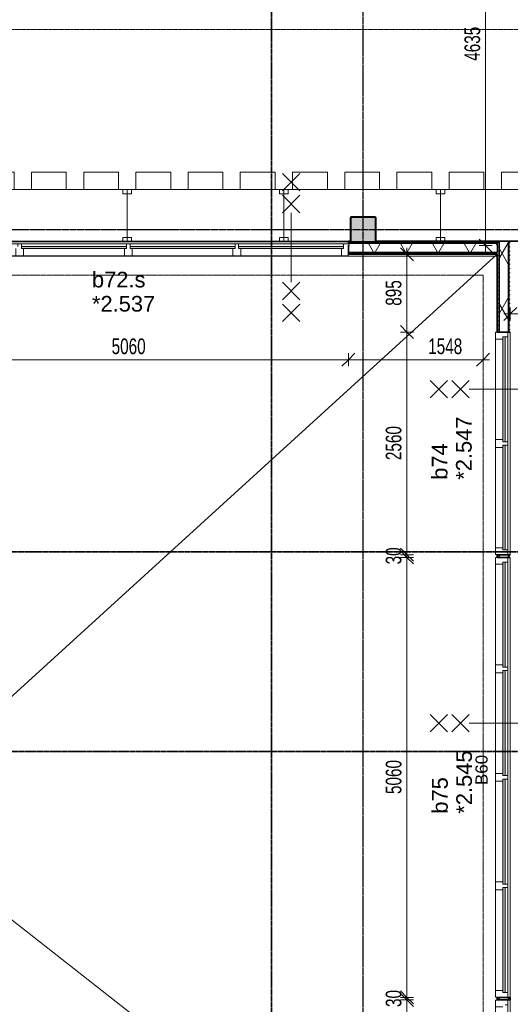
# Model space of a CAD drawing. Header units: millimetres. Extents: x -80560 to 110805, y -11020 to 52719.
# Tile 113 of 182: x 63347 to 68985, y 26290 to 37613. Entities that reach past the tile are written whole.
import ezdxf

# ---------------------------------------------------------------- set-up
doc = ezdxf.new("R2010")
doc.units = ezdxf.units.MM
for name, pattern in [('CENTER2', [20, 8, -4, 4, -4]), ('DASHDOT2', [8, 4, -2, 0, -2]), ('DASHED2', [6, 4, -2]), ('DASHED2-1', [3, 2, -1])]:
    doc.linetypes.add(name, pattern=pattern)
for name, color, linetype, lineweight in [('A-ANNO-DIMS', 211, 'Continuous', 9), ('A-ANNO-DIMS-100', 211, 'Continuous', 9), ('A-ANNO-NOTE', 131, 'Continuous', 18), ('A-AREA', 32, 'DASHED2', 18), ('A-DETL', 90, 'Continuous', 18), ('A-DETL-GENF', 92, 'Continuous', 18), ('A-DETL-MBND', 5, 'Continuous', 18), ('A-DOOR', 31, 'Continuous', 18), ('A-FLOR', 192, 'Continuous', 18), ('A-FLOR-HRAL', 11, 'Continuous', 18), ('A-GLAZ', 151, 'Continuous', 18), ('A-GLAZ-IDEN', 152, 'Continuous', 18), ('A-WALL', 113, 'Continuous', 35), ('A-WALL-PATT', 111, 'Continuous', 35), ('G-ANNO-SYMB', 111, 'Continuous', 9), ('I-FURN', 30, 'Continuous', 18), ('I-WALL', 2, 'Continuous', 18), ('S-COLS', 52, 'Continuous', 18), ('S-GRID', 1, 'Continuous', 9)]:
    doc.layers.add(name, color=color, linetype=linetype, lineweight=lineweight)
doc.styles.add('Arial', font='arial.ttf', dxfattribs={"height": 180})
doc.styles.add('Arial_1', font='arial.ttf', dxfattribs={"height": 140})
doc.styles.add('Arial_6', font='arial.ttf', dxfattribs={"width": 0.7, "height": 180})
doc.dimstyles.new('n3o_1_8', dxfattribs={"dimscale": 304.8, "dimtxt": 183.646692, "dimasz": 0.492126, "dimexe": 0.246063, "dimexo": 0.0625, "dimgap": 0.032808, "dimtad": 1, "dimdec": 0, "dimdsep": 46, "dimtxsty": 'Arial_6', "dimblk1": 'OBLIQUE', "dimblk2": 'OBLIQUE', "dimsah": 1, "dimcen": 0.09, "dimdle": 0.246063, "dimazin": 0, "dimtfac": 1, "dimtdec": 4, "dimtix": 1, "dimtmove": 0, "dimatfit": 3, "dimfxl": 0.246063, "dimfxlon": 1, "dimtvp": 1, "dimtolj": 1, "dimtzin": 0, "dimarcsym": 2})
doc.dimstyles.new('n3o_1_8_2', dxfattribs={"dimscale": 304.8, "dimtxt": 183.646692, "dimasz": 0.492126, "dimexe": 0.246063, "dimexo": 0.0625, "dimgap": 0.032808, "dimtad": 1, "dimdec": 0, "dimdsep": 46, "dimtxsty": 'Arial_6', "dimblk1": 'OBLIQUE', "dimblk2": 'OBLIQUE', "dimsah": 1, "dimcen": 0.09, "dimdle": 0.246063, "dimazin": 0, "dimtfac": 1, "dimtdec": 4, "dimtix": 1, "dimtmove": 2, "dimatfit": 3, "dimfxl": 0.246063, "dimfxlon": 1, "dimtvp": 1, "dimtolj": 1, "dimtzin": 0, "dimarcsym": 2})
doc.dimstyles.new('n3o_1_8_3', dxfattribs={"dimscale": 304.8, "dimtxt": 183.646692, "dimasz": 0.492126, "dimexe": 0.246063, "dimexo": 0.0625, "dimgap": 0.032808, "dimtad": 1, "dimdec": 0, "dimdsep": 46, "dimtxsty": 'Arial_6', "dimblk1": 'OBLIQUE', "dimblk2": 'OBLIQUE', "dimsah": 1, "dimcen": 0.09, "dimdle": 0.246063, "dimazin": 0, "dimtfac": 1, "dimtdec": 4, "dimtix": 1, "dimtmove": 0, "dimatfit": 3, "dimfxl": 0.246063, "dimfxlon": 1, "dimtvp": 1, "dimtolj": 1, "dimtzin": 0, "dimarcsym": 2})
doc.dimstyles.new('n3o_1_8_4', dxfattribs={"dimscale": 304.8, "dimtxt": 183.646692, "dimasz": 0.492126, "dimexe": 0.246063, "dimexo": 0.0625, "dimgap": 0.032808, "dimtad": 1, "dimdec": 0, "dimdsep": 46, "dimtxsty": 'Arial_6', "dimblk1": 'OBLIQUE', "dimblk2": 'OBLIQUE', "dimsah": 1, "dimcen": 0.09, "dimdle": 0.246063, "dimazin": 0, "dimtfac": 1, "dimtdec": 4, "dimtix": 1, "dimtmove": 0, "dimatfit": 3, "dimfxl": 0.246063, "dimfxlon": 1, "dimtvp": 1, "dimtolj": 1, "dimtzin": 0, "dimarcsym": 2})
pattern_1 = [(3e-13, (68834.82, 28900), (-2e-13, 50), [])]
pattern_2 = [(60, (24894.82, 0), (-274.963, 158.75), []), (120, (24894.82, 0), (-274.963, -158.75), [])]
pattern_3 = [(270, (61239.82, 35065), (50, 1e-13), [])]

# ---------------------------------------------------------------- blocks, each defined once
blk = doc.blocks.new('NLRS_28_SCO_UN_staalkolom koker betongevuld_gen_CGA - kolom A-V449-DO_02 tweede verdieping')
at = {"layer": 'S-COLS', "lineweight": 5}
h = blk.add_hatch(dxfattribs=at)
h.set_pattern_fill('FP_153', color=256, style=0, pattern_type=2)
h.set_pattern_definition([(45, (-42400, -35200), (-99.99975, 99.99975), []), (45, (-42315, -35200), (-99.99975, 99.99975), []), (45, (-42310, -35200), (-99.99975, 99.99975), []), (45, (-42305, -35200), (-99.99975, 99.99975), []), (45, (-42300, -35200), (-99.99975, 99.99975), []), (45, (-42295, -35200), (-99.99975, 99.99975), []), (45, (-42290, -35200), (-99.99975, 99.99975), []), (45, (-42285, -35200), (-99.99975, 99.99975), [])])
h.paths.add_polyline_path([(138, -150), (146, -146), (150, -138), (150, 138), (146, 146), (138, 150), (-138, 150), (-146, 146), (-150, 138), (-150, -138), (-146, -146), (-138, -150), (137, -150)], flags=0)
h.paths.add_polyline_path([(134, -142), (-134, -142), (-140, -140), (-142, -134), (-142, 134), (-140, 140), (-134, 142), (134, 142), (140, 140), (142, 134), (142, -134), (140, -140), (137, -141)], flags=0)
at = {"layer": 'S-COLS', "lineweight": 9}
blk.add_hatch(color=256, dxfattribs=at).paths.add_polyline_path([(134, -142), (140, -140), (142, -134), (142, 134), (140, 140), (134, 142), (-134, 142), (-140, 140), (-142, 134), (-142, -134), (-140, -140), (-134, -142)], flags=0)
at = {"layer": 'S-COLS'}
for p, q in [((-150, 138), (-150, -138)), ((-142, -134), (-142, 134)), ((138, 150), (-138, 150)), ((-134, 142), (134, 142)), ((142, 134), (142, -134)), ((150, -138), (150, 138)), ((-138, -150), (138, -150)), ((134, -142), (-134, -142))]:
    blk.add_line(p, q, dxfattribs=at)
at = {"layer": 'S-COLS', "lineweight": 35}
for p, q in [((-142, 134), (-142, -134)), ((134, 142), (-134, 142)), ((142, -134), (142, 134)), ((-134, -142), (134, -142))]:
    blk.add_line(p, q, dxfattribs=at)
at = {"layer": 'S-COLS'}
for centre, radius, start, end in [((-138, 138), 12, 90, 180), ((-134, 134), 8, 90, 180), ((134, 134), 8, 0, 90), ((138, 138), 12, 0, 90), ((-138, -138), 12, 180, 270), ((-134, -134), 8, 180, 270), ((134, -134), 8, 270, 0), ((138, -138), 12, 270, 360)]:
    blk.add_arc(centre, radius, start, end, dxfattribs=at)
at = {"layer": 'S-COLS', "lineweight": 35}
for centre, start, end in [((-134, 134), 90, 180), ((134, 134), 360, 90), ((-134, -134), 180, 270), ((134, -134), 270, 360)]:
    blk.add_arc(centre, 8, start, end, dxfattribs=at)
blk = doc.blocks.new('19112_SW_LeonardoCollege_R2020_rvt-1-DO_02 tweede verdieping')
at = {"color": 9, "lineweight": 9}
blk.add_blockref('NLRS_28_SCO_UN_staalkolom koker betongevuld_gen_CGA - kolom A-V449-DO_02 tweede verdieping', (42400, 35200), dxfattribs=at)
blk = doc.blocks.new('Railing - Railing-30400537-DO_02 tweede verdieping')
at = {"layer": 'A-DETL-MBND'}
for p, q in [((32935, 34896), (32935, 34300.5)), ((33105, 34300.5), (33105, 34895)), ((33105, 34895), (43940, 34895)), ((32990, 34300.5), (32935, 34300.5)), ((33105, 34300.5), (33050, 34300.5))]:
    blk.add_line(p, q, dxfattribs=at)
blk = doc.blocks.new('70_EHA_GEN_Aula tables - 70_EHA_GEN_workplaces tables-V8-DO_02 tweede verdieping')
at = {"layer": 'I-FURN'}
for p, q in [((900, 300), (-900, 300)), ((-900, 300), (-900, -300)), ((-900, 295), (-900, 250)), ((-900, 250), (-900, 295)), ((-900, -300), (-900, 295)), ((-900, 250), (-850, 250)), ((-850, 250), (-900, 250)), ((-850, 250), (-850, 295)), ((-850, 295), (-850, 250)), ((850, 295), (850, 250)), ((850, 250), (850, 295)), ((850, 250), (900, 250)), ((900, 250), (850, 250)), ((900, -300), (900, 300)), ((900, 250), (900, 295)), ((900, 295), (900, 250)), ((900, 295), (900, -300)), ((-850, -250), (-900, -250)), ((-900, -250), (-900, -300)), ((-900, -300), (-900, -250)), ((-900, -250), (-850, -250)), ((-900, -300), (-850, -300)), ((-850, -300), (-900, -300)), ((-900, -300), (900, -300)), ((900, -300), (-900, -300)), ((-850, -300), (-850, -250)), ((-850, -250), (-850, -300)), ((-800, -300), (-800, -500)), ((-400, -500), (-400, -300)), ((-200, -300), (-200, -500)), ((200, -500), (200, -300)), ((400, -500), (400, -300)), ((800, -300), (800, -500)), ((900, -250), (850, -250)), ((850, -250), (850, -300)), ((850, -300), (850, -250)), ((850, -250), (900, -250)), ((850, -300), (900, -300)), ((900, -300), (850, -300)), ((900, -300), (900, -250)), ((900, -250), (900, -300)), ((-800, -500), (-400, -500)), ((-200, -500), (200, -500)), ((800, -500), (400, -500))]:
    blk.add_line(p, q, dxfattribs=at)
blk = doc.blocks.new('70_EHA_GEN_Aula tables - 70_EHA_GEN_workplaces tables-V9-DO_02 tweede verdieping')
at = {"layer": 'I-FURN'}
for p, q in [((-900, 295), (-900, 250)), ((-900, 250), (-900, 295)), ((-900, 295), (-900, -300)), ((-900, -300), (-900, 295)), ((-900, 250), (-850, 250)), ((-850, 250), (-900, 250)), ((-850, 250), (-850, 295)), ((-850, 295), (-850, 250)), ((900, 300), (158, 300)), ((850, 295), (850, 250)), ((850, 250), (850, 295)), ((850, 250), (900, 250)), ((900, 250), (850, 250)), ((900, -300), (900, 300)), ((900, 250), (900, 295)), ((900, 295), (900, 250)), ((900, 295), (900, -300)), ((-850, -250), (-900, -250)), ((-900, -250), (-900, -300)), ((-900, -300), (-900, -250)), ((-900, -250), (-850, -250)), ((-900, -300), (-850, -300)), ((-850, -300), (-900, -300)), ((-900, -300), (900, -300)), ((900, -300), (-900, -300)), ((-850, -300), (-850, -250)), ((-850, -250), (-850, -300)), ((-800, -300), (-800, -500)), ((-400, -500), (-400, -300)), ((-200, -300), (-200, -500)), ((200, -500), (200, -300)), ((400, -500), (400, -300)), ((800, -300), (800, -500)), ((900, -250), (850, -250)), ((850, -250), (850, -300)), ((850, -300), (850, -250)), ((850, -250), (900, -250)), ((850, -300), (900, -300)), ((900, -300), (850, -300)), ((900, -300), (900, -250)), ((900, -250), (900, -300)), ((-800, -500), (-400, -500)), ((-200, -500), (200, -500)), ((800, -500), (400, -500))]:
    blk.add_line(p, q, dxfattribs=at)
blk = doc.blocks.new('70_EHA_GEN_Aula tables - 70_EHA_GEN_workplaces tables-V10-DO_02 tweede verdieping')
at = {"layer": 'I-FURN'}
for p, q in [((-900, 295), (-900, 250)), ((-900, 250), (-900, 295)), ((-900, 295), (-900, -300)), ((-900, -300), (-900, 295)), ((-900, 250), (-850, 250)), ((-850, 250), (-900, 250)), ((-850, 250), (-850, 295)), ((-850, 295), (-850, 250)), ((850, 295), (850, 250)), ((850, 250), (850, 295)), ((850, 250), (900, 250)), ((900, 250), (850, 250)), ((900, 250), (900, 295)), ((900, 295), (900, 250)), ((900, -300), (900, 295)), ((900, 295), (900, -300)), ((-850, -250), (-900, -250)), ((-900, -250), (-900, -300)), ((-900, -300), (-900, -250)), ((-900, -250), (-850, -250)), ((-900, -300), (-850, -300)), ((-850, -300), (-900, -300)), ((-900, -300), (900, -300)), ((900, -300), (-900, -300)), ((-850, -300), (-850, -250)), ((-850, -250), (-850, -300)), ((-800, -300), (-800, -500)), ((-400, -500), (-400, -300)), ((-200, -300), (-200, -500)), ((200, -500), (200, -300)), ((400, -500), (400, -300)), ((800, -300), (800, -500)), ((900, -250), (850, -250)), ((850, -250), (850, -300)), ((850, -300), (850, -250)), ((850, -250), (900, -250)), ((850, -300), (900, -300)), ((900, -300), (850, -300)), ((900, -300), (900, -250)), ((900, -250), (900, -300)), ((-800, -500), (-400, -500)), ((-200, -500), (200, -500)), ((800, -500), (400, -500))]:
    blk.add_line(p, q, dxfattribs=at)
blk = doc.blocks.new('32_n3o_raam_h1xb4 - 90x139_25_M_1740x5080-33465253-DO_02 tweede verdieping')
at = {"layer": 'A-GLAZ'}
for p, q in [((-2528, 94), (-2450, 94)), ((-2528, -28), (-2528, 94)), ((-2450, 94), (-2450, 9)), ((-1293, 94), (-2450, 94)), ((-1293, 94), (-1203, 94)), ((-1293, 9), (-1293, 94)), ((-1203, 94), (-1203, 9)), ((-45, 94), (-1203, 94)), ((-45, 94), (45, 94)), ((-45, 9), (-45, 94)), ((45, 94), (45, 9)), ((1203, 94), (45, 94)), ((1203, 94), (1293, 94)), ((1203, 9), (1203, 94)), ((1293, 94), (1293, 9)), ((2450, 94), (1293, 94)), ((2450, 94), (2528, 94)), ((2450, 9), (2450, 94)), ((2528, 94), (2528, -28)), ((-2540, -28), (-2528, -28)), ((-2540, -45), (-2540, -28)), ((-2475, -45), (-2540, -45)), ((-2475, -15), (-2475, -45)), ((-2475, -45), (-1268, -45)), ((-1268, -45), (-1268, -15)), ((-1228, -45), (-1268, -45)), ((-1228, -15), (-1228, -45)), ((-1228, -45), (-20, -45)), ((-20, -45), (-20, -15)), ((20, -45), (-20, -45)), ((20, -15), (20, -45)), ((20, -45), (1228, -45)), ((1228, -45), (1228, -15)), ((1268, -45), (1228, -45)), ((1268, -15), (1268, -45)), ((1268, -45), (2475, -45)), ((2475, -45), (2475, -15)), ((2540, -45), (2475, -45)), ((2528, -28), (2540, -28)), ((2540, -28), (2540, -45))]:
    blk.add_line(p, q, dxfattribs=at)
blk = doc.blocks.new('30_n3o_raam_vast - 24mm_60min-33018488-DO_02 tweede verdieping')
at = {"layer": 'A-DOOR'}
blk.add_hatch(color=256, dxfattribs=at).paths.add_polyline_path([(-1208, 0), (-1208, -24), (0, -24), (0, 0), (-288, 0)], flags=0)
for p, q in [((-1208, -24), (-1208, 0)), ((-1208, 0), (0, 0)), ((0, 0), (0, -24)), ((0, -24), (-1208, -24))]:
    blk.add_line(p, q, dxfattribs=at)
blk = doc.blocks.new('30_n3o_raam_vast - 24mm_60min-33018478-DO_02 tweede verdieping')
at = {"layer": 'A-DOOR'}
blk.add_hatch(color=256, dxfattribs=at).paths.add_polyline_path([(-1207, 0), (-1207, -24), (0, -24), (0, 0), (-1021, 0)], flags=0)
for p, q in [((-1207, -24), (-1207, 0)), ((-1207, 0), (0, 0)), ((0, 0), (0, -24)), ((0, -24), (-1207, -24))]:
    blk.add_line(p, q, dxfattribs=at)
blk = doc.blocks.new('32_n3o_raam_h1xb4 - 90x139_25_M_2590x5080-33463127-DO_02 tweede verdieping')
at = {"layer": 'A-GLAZ'}
for p, q in [((-2475, 45), (-2530, 45)), ((-2530, 28), (-2528, 28)), ((-2528, 28), (-2528, -94)), ((-2475, 15), (-2475, 45)), ((-2475, 45), (-1268, 45)), ((-1228, 45), (-1268, 45)), ((-1268, 45), (-1268, 15)), ((-1228, 15), (-1228, 45)), ((-1228, 45), (-20, 45)), ((20, 45), (-20, 45)), ((-20, 45), (-20, 15)), ((20, 15), (20, 45)), ((20, 45), (1228, 45)), ((1268, 45), (1228, 45)), ((1228, 45), (1228, 15)), ((1268, 15), (1268, 45)), ((1268, 45), (2475, 45)), ((2530, 45), (2475, 45)), ((2475, 45), (2475, 15)), ((2528, -94), (2528, 28)), ((2528, 28), (2530, 28)), ((-2528, -94), (-2450, -94)), ((-2450, -94), (-2450, -9)), ((-1293, -94), (-2450, -94)), ((-1293, -9), (-1293, -94)), ((-1293, -94), (-1203, -94)), ((-1203, -94), (-1203, -9)), ((-45, -94), (-1203, -94)), ((-45, -9), (-45, -94)), ((-45, -94), (45, -94)), ((45, -94), (45, -9)), ((1203, -94), (45, -94)), ((1203, -9), (1203, -94)), ((1203, -94), (1293, -94)), ((1293, -94), (1293, -9)), ((2450, -94), (1293, -94)), ((2450, -9), (2450, -94)), ((2450, -94), (2528, -94))]:
    blk.add_line(p, q, dxfattribs=at)
blk = doc.blocks.new('30_n3o_raam_vast - 24mm_60min-33016856-DO_02 tweede verdieping')
at = {"layer": 'A-DOOR'}
blk.add_hatch(color=256, dxfattribs=at).paths.add_polyline_path([(0, 24), (-1208, 24), (-1208, 0), (0, 0)], flags=0)
for p, q in [((0, 24), (-1208, 24)), ((-1208, 24), (-1208, 0)), ((-1208, 0), (0, 0)), ((0, 0), (0, 24))]:
    blk.add_line(p, q, dxfattribs=at)
blk = doc.blocks.new('30_n3o_raam_vast - 24mm_60min-33016846-DO_02 tweede verdieping')
at = {"layer": 'A-DOOR'}
blk.add_hatch(color=256, dxfattribs=at).paths.add_polyline_path([(0, 24), (-1207, 24), (-1207, 0), (0, 0)], flags=0)
for p, q in [((0, 24), (-1207, 24)), ((-1207, 24), (-1207, 0)), ((-1207, 0), (0, 0)), ((0, 0), (0, 24))]:
    blk.add_line(p, q, dxfattribs=at)
blk = doc.blocks.new('32_n3o_raam_h1xb2 - 90x139_25_M_2590x2580_60-33465274-DO_02 tweede verdieping')
at = {"layer": 'A-GLAZ'}
for p, q in [((-1225, 45), (-1280, 45)), ((-1280, 30), (-1278, 30)), ((-1278, 30), (-1278, -94)), ((-1225, 15), (-1225, 45)), ((-1225, 45), (-20, 45)), ((20, 45), (-20, 45)), ((-20, 45), (-20, 15)), ((20, 15), (20, 45)), ((20, 45), (1225, 45)), ((1280, 45), (1225, 45)), ((1225, 45), (1225, 15)), ((1278, -94), (1278, 30)), ((1278, 30), (1280, 30)), ((-1278, -94), (-1200, -94)), ((-1200, -94), (-1200, -9)), ((-45, -94), (-1200, -94)), ((-45, -9), (-45, -94)), ((-45, -94), (45, -94)), ((45, -94), (45, -9)), ((1200, -94), (45, -94)), ((1200, -9), (1200, -94)), ((1200, -94), (1278, -94))]:
    blk.add_line(p, q, dxfattribs=at)
blk = doc.blocks.new('30_n3o_raam_vast - 24mm_60min-32849283-DO_02 tweede verdieping')
at = {"layer": 'A-DOOR'}
blk.add_hatch(color=256, dxfattribs=at).paths.add_polyline_path([(0, 24), (-1205, 24), (-1205, 0), (0, 0)], flags=0)
for p, q in [((0, 24), (-1205, 24)), ((-1205, 24), (-1205, 0)), ((-1205, 0), (0, 0)), ((0, 0), (0, 24))]:
    blk.add_line(p, q, dxfattribs=at)
blk = doc.blocks.new('01_n3o_symbool_lijn_met_tekst - brandwerend_B60-31177822-DO_02 tweede verdieping')
at = {"layer": 'A-DETL-GENF', "color": 3, "linetype": 'DASHDOT2'}
blk.add_line((0, 0), (11470, 0), dxfattribs=at)
blk = doc.blocks.new('01_n3o_symbool_lijn_met_tekst - brandwerend_B60-34231496-DO_02 tweede verdieping')
at = {"layer": 'A-DETL-GENF', "color": 3, "linetype": 'DASHDOT2'}
blk.add_line((0, 0), (14897.5, 0), dxfattribs=at)
blk = doc.blocks.new('DIMBLOCK29-DO_02 tweede verdieping')
at = {"layer": 'A-ANNO-DIMS-100'}
for p, q in [((68701, 39650), (68626, 39725)), ((68776, 39650), (68626, 39650)), ((68701, 39650), (68701, 34940)), ((68701, 39650), (68776, 39575)), ((68701, 39650), (68776, 39650)), ((68701, 35015), (68626, 35090)), ((68776, 35015), (68626, 35015)), ((68701, 35015), (68776, 34940)), ((68701, 35015), (68776, 35015))]:
    blk.add_line(p, q, dxfattribs=at)
at = {"layer": 'A-ANNO-DIMS-100', "color": 0, "insert": (68458, 37140), "char_height": 180, "width": 461.09, "attachment_point": 1, "rotation": 90, "line_spacing_factor": 0.941778, "style": 'Arial_6'}
blk.add_mtext('4635', dxfattribs=at)
blk = doc.blocks.new('_Oblique')
at = {"color": 0, "linetype": 'ByBlock', "lineweight": -2}
blk.add_line((-0.5, -0.5), (0.5, 0.5), dxfattribs=at)
blk = doc.blocks.new('DIMBLOCK590-DO_02 tweede verdieping')
at = {"layer": 'A-ANNO-DIMS-100'}
for p, q in [((62065, 33703), (62140, 33778)), ((62065, 33778), (62065, 33628)), ((62065, 33703), (62065, 33778)), ((67125, 33703), (67200, 33778)), ((67125, 33778), (67125, 33628)), ((67125, 33703), (67125, 33778)), ((62065, 33703), (61990, 33628)), ((62065, 33703), (67125, 33703)), ((67125, 33703), (67050, 33628))]:
    blk.add_line(p, q, dxfattribs=at)
at = {"layer": 'A-ANNO-DIMS-100', "color": 0, "insert": (64403, 33947), "char_height": 180, "width": 461.09, "attachment_point": 1, "line_spacing_factor": 0.941778, "style": 'Arial_6'}
blk.add_mtext('5060', dxfattribs=at)
blk = doc.blocks.new('DIMBLOCK591-DO_02 tweede verdieping')
at = {"layer": 'A-ANNO-DIMS-100'}
for p, q in [((67125, 33703), (67200, 33778)), ((67125, 33778), (67125, 33628)), ((67125, 33703), (67125, 33778)), ((68672, 33703), (68747, 33778)), ((68672, 33778), (68672, 33628)), ((68672, 33703), (68672, 33778)), ((67125, 33703), (67050, 33628)), ((67125, 33703), (68747, 33703)), ((68672, 33703), (68597, 33628))]:
    blk.add_line(p, q, dxfattribs=at)
at = {"layer": 'A-ANNO-DIMS-100', "color": 0, "insert": (68041, 33947), "char_height": 180, "width": 461.09, "attachment_point": 1, "line_spacing_factor": 0.941778, "style": 'Arial_6'}
blk.add_mtext('1548', dxfattribs=at)
blk = doc.blocks.new('DIMBLOCK593-DO_02 tweede verdieping')
at = {"layer": 'A-ANNO-DIMS-100'}
for p, q in [((67797, 26340), (67722, 26415)), ((67872, 26340), (67722, 26340)), ((67797, 23780), (67797, 26340)), ((67797, 26340), (67872, 26265)), ((67797, 26340), (67872, 26340)), ((67797, 23780), (67722, 23855)), ((67872, 23780), (67722, 23780)), ((67797, 23780), (67872, 23705)), ((67797, 23780), (67872, 23780))]:
    blk.add_line(p, q, dxfattribs=at)
at = {"layer": 'A-ANNO-DIMS-100', "color": 0, "insert": (67553, 24868), "char_height": 180, "width": 461.09, "attachment_point": 1, "rotation": 90, "line_spacing_factor": 0.941778, "style": 'Arial_6'}
blk.add_mtext('2560', dxfattribs=at)
blk = doc.blocks.new('DIMBLOCK594-DO_02 tweede verdieping')
at = {"layer": 'A-ANNO-DIMS-100'}
for p, q in [((67797, 26370), (67722, 26445)), ((67797, 26340), (67722, 26415)), ((67872, 26370), (67722, 26370)), ((67872, 26340), (67722, 26340)), ((67797, 26340), (67797, 26370)), ((67797, 26370), (67872, 26295)), ((67797, 26370), (67872, 26370)), ((67797, 26340), (67872, 26265)), ((67797, 26340), (67872, 26340))]:
    blk.add_line(p, q, dxfattribs=at)
at = {"layer": 'A-ANNO-DIMS-100', "color": 0, "insert": (67553, 26259), "char_height": 180, "width": 230.55, "attachment_point": 1, "rotation": 90, "line_spacing_factor": 0.941778, "style": 'Arial_6'}
blk.add_mtext('30', dxfattribs=at)
blk = doc.blocks.new('DIMBLOCK595-DO_02 tweede verdieping')
at = {"layer": 'A-ANNO-DIMS-100'}
for p, q in [((67797, 31430), (67722, 31505)), ((67872, 31430), (67722, 31430)), ((67797, 26370), (67797, 31430)), ((67797, 31430), (67872, 31355)), ((67797, 31430), (67872, 31430)), ((67797, 26370), (67722, 26445)), ((67872, 26370), (67722, 26370)), ((67797, 26370), (67872, 26295)), ((67797, 26370), (67872, 26370))]:
    blk.add_line(p, q, dxfattribs=at)
at = {"layer": 'A-ANNO-DIMS-100', "color": 0, "insert": (67553, 28708), "char_height": 180, "width": 461.09, "attachment_point": 1, "rotation": 90, "line_spacing_factor": 0.941778, "style": 'Arial_6'}
blk.add_mtext('5060', dxfattribs=at)
blk = doc.blocks.new('DIMBLOCK596-DO_02 tweede verdieping')
at = {"layer": 'A-ANNO-DIMS-100'}
for p, q in [((67797, 31460), (67722, 31535)), ((67797, 31430), (67722, 31505)), ((67872, 31460), (67722, 31460)), ((67872, 31430), (67722, 31430)), ((67797, 31430), (67797, 31460)), ((67797, 31460), (67872, 31385)), ((67797, 31460), (67872, 31460)), ((67797, 31430), (67872, 31355)), ((67797, 31430), (67872, 31430))]:
    blk.add_line(p, q, dxfattribs=at)
at = {"layer": 'A-ANNO-DIMS-100', "color": 0, "insert": (67553, 31349), "char_height": 180, "width": 230.55, "attachment_point": 1, "rotation": 90, "line_spacing_factor": 0.941778, "style": 'Arial_6'}
blk.add_mtext('30', dxfattribs=at)
blk = doc.blocks.new('DIMBLOCK597-DO_02 tweede verdieping')
at = {"layer": 'A-ANNO-DIMS-100'}
for p, q in [((67797, 34020), (67722, 34095)), ((67872, 34020), (67722, 34020)), ((67797, 31460), (67797, 34020)), ((67797, 34020), (67872, 33945)), ((67797, 34020), (67872, 34020)), ((67797, 31460), (67722, 31535)), ((67872, 31460), (67722, 31460)), ((67797, 31460), (67872, 31385)), ((67797, 31460), (67872, 31460))]:
    blk.add_line(p, q, dxfattribs=at)
at = {"layer": 'A-ANNO-DIMS-100', "color": 0, "insert": (67553, 32548), "char_height": 180, "width": 461.09, "attachment_point": 1, "rotation": 90, "line_spacing_factor": 0.941778, "style": 'Arial_6'}
blk.add_mtext('2560', dxfattribs=at)
blk = doc.blocks.new('DIMBLOCK598-DO_02 tweede verdieping')
at = {"layer": 'A-ANNO-DIMS-100'}
for p, q in [((67797, 34915), (67722, 34990)), ((67797, 34020), (67797, 34990)), ((67722, 34915), (67872, 34915)), ((67797, 34915), (67722, 34915)), ((67797, 34915), (67872, 34840)), ((67797, 34020), (67722, 34095)), ((67872, 34020), (67722, 34020)), ((67797, 34020), (67872, 33945)), ((67797, 34020), (67872, 34020))]:
    blk.add_line(p, q, dxfattribs=at)
at = {"layer": 'A-ANNO-DIMS-100', "color": 0, "insert": (67553, 34323), "char_height": 180, "width": 345.82, "attachment_point": 1, "rotation": 90, "line_spacing_factor": 0.941778, "style": 'Arial_6'}
blk.add_mtext('895', dxfattribs=at)
blk = doc.blocks.new('DIMBLOCK673-DO_02 tweede verdieping')
at = {"layer": 'A-ANNO-DIMS-100'}
for p, q in [((68910, 34230), (70085, 34230)), ((68985, 34230), (68910, 34155)), ((68985, 34230), (69060, 34305)), ((68985, 34305), (68985, 34155)), ((68985, 34230), (68985, 34305)), ((70085, 34230), (70010, 34155)), ((70085, 34230), (70160, 34305)), ((70085, 34305), (70085, 34155)), ((70085, 34230), (70085, 34305))]:
    blk.add_line(p, q, dxfattribs=at)
at = {"layer": 'A-ANNO-DIMS-100', "color": 0, "insert": (69343, 34474), "char_height": 180, "width": 461.09, "attachment_point": 1, "line_spacing_factor": 0.941778, "style": 'Arial_6'}
blk.add_mtext('1100', dxfattribs=at)

msp = doc.modelspace()

# ---------------------------------------------------------------- hatches: boundary and pattern name
at = {"layer": 'A-WALL-PATT', "lineweight": 18}
h = msp.add_hatch(dxfattribs=at)
h.set_pattern_fill('FP_45', color=256, angle=-270, style=0, pattern_type=2)
h.set_pattern_definition(pattern_3)
h.paths.add_polyline_path([(68606.7, 35052.5), (68834.8, 35052.5), (68834.8, 35065), (67444.8, 35065), (67444.1, 35060.3), (67441.3, 35053.5), (67441.3, 35052.5), (68313, 35052.5)], flags=0)
h.paths.add_polyline_path([(67150.8, 35052.5), (67148.3, 35053.5), (67144.8, 35065), (67124.8, 35065), (67124.8, 35052.5), (67148.3, 35052.5)], flags=0)
h.paths.add_polyline_path([(61750.8, 35052.5), (61748.3, 35053.5), (61744.8, 35065), (61724.8, 35065), (61724.8, 35052.5), (61748.3, 35052.5)], flags=0)
h.paths.add_polyline_path([(62044.8, 35052.5), (62064.8, 35053.5), (62064.8, 35065), (62044.8, 35064.3), (62044.1, 35060.3), (62041.3, 35053.5), (62041.3, 35052.5)], flags=0)
h.paths.add_polyline_path([(56348.3, 35052.5), (56348.3, 35053.5), (56344.8, 35065), (56324.8, 35065), (56324.8, 35052.5)], flags=0)
h.paths.add_polyline_path([(56638.9, 35052.5), (56664.8, 35053.5), (56664.8, 35065), (56644.8, 35064.3), (56644.1, 35060.3), (56641.3, 35053.5)], flags=0)
h.paths.add_polyline_path([(55009.8, 35052.5), (55009.8, 35065), (53494.8, 35065), (53494.8, 35052.5), (53629.4, 35052.5)], flags=0)
h = msp.add_hatch(dxfattribs=at)
h.set_pattern_fill('FP_45', color=256, angle=-270, style=0, pattern_type=2)
h.set_pattern_definition(pattern_3)
h.paths.add_polyline_path([(68606.7, 35040), (68834.8, 35040), (68834.8, 35052.5), (67438.9, 35052.5), (67432, 35050), (67155.2, 35050.7), (67148.3, 35052.5), (67124.8, 35052.5), (67124.8, 35040), (68313, 35040)], flags=0)
h.paths.add_polyline_path([(61758.4, 35040), (62064.8, 35040), (62064.8, 35052.5), (62038.9, 35052.5), (62032.8, 35050), (61755.2, 35050.7), (61748.3, 35052.5), (61724.8, 35052.5), (61724.8, 35040), (61756.8, 35040)], flags=0)
h.paths.add_polyline_path([(56631.2, 35040), (56664.8, 35040), (56664.8, 35052.5), (56636.3, 35051.5), (56632.8, 35050), (56355.2, 35050.7), (56348.3, 35052.5), (56324.8, 35052.5), (56324.8, 35040), (56628.8, 35040)], flags=0)
h.paths.add_polyline_path([(55009.8, 35040), (55009.8, 35052.5), (53494.8, 35052.5), (53494.8, 35040), (53629.4, 35040)], flags=0)
h = msp.add_hatch(dxfattribs=at)
h.set_pattern_fill('FP_2', color=256, style=0, pattern_type=2)
h.set_pattern_definition(pattern_2)
h.paths.add_polyline_path([(68834.8, 34940), (68834.8, 35040), (67124.8, 35040), (67124.8, 35035), (67134.8, 35035), (67134.8, 35018), (67124.8, 35018), (67124.8, 34940), (68606.7, 34940)], flags=0)
h.paths.add_polyline_path([(61724.8, 34940), (62064.8, 34940), (62064.8, 35018), (62054.8, 35018), (62054.8, 35035), (62064.8, 35035), (62064.8, 35040), (61724.8, 35040), (61724.8, 35035), (61734.8, 35035), (61734.8, 35018), (61724.8, 35018)], flags=0)
h.paths.add_polyline_path([(56566.2, 34940), (56664.8, 34940), (56664.8, 35018), (56654.8, 35018), (56654.8, 35035), (56664.8, 35035), (56664.8, 35040), (56324.8, 35040), (56324.8, 35035), (56334.8, 35035), (56334.8, 35018), (56324.8, 35018), (56324.8, 34940)], flags=0)
h.paths.add_polyline_path([(54999.8, 34940), (55009.8, 34940), (55009.8, 35018), (54999.8, 35018), (54999.8, 35035), (55009.8, 35035), (55009.8, 35040), (53494.8, 35040), (53494.8, 34940), (53629.4, 34940)], flags=0)
h = msp.add_hatch(dxfattribs=at)
h.set_pattern_fill('FP_36', color=256, angle=90, style=0, pattern_type=2)
h.set_pattern_definition(pattern_1)
h.paths.add_polyline_path([(68834.8, 22872.5), (68847.3, 22872.5), (68847.3, 23780), (68834.8, 23780), (68834.8, 22885)], flags=0)
h.paths.add_polyline_path([(68834.8, 26340), (68847.3, 26340), (68847.3, 26370), (68834.8, 26370)], flags=0)
h.paths.add_polyline_path([(68834.8, 31430), (68847.3, 31430), (68847.3, 31460), (68834.8, 31460)], flags=0)
h.paths.add_polyline_path([(68847.3, 34020), (68847.3, 35065), (68834.8, 35065), (68834.8, 34020)], flags=0)
h = msp.add_hatch(dxfattribs=at)
h.set_pattern_fill('FP_36', color=256, angle=90, style=0, pattern_type=2)
h.set_pattern_definition(pattern_1)
h.paths.add_polyline_path([(68847.3, 22860), (68859.8, 22860), (68859.8, 23780), (68847.3, 23780), (68847.3, 22872.5)], flags=0)
h.paths.add_polyline_path([(68859.8, 26340), (68859.8, 26370), (68847.3, 26370), (68847.3, 26340)], flags=0)
h.paths.add_polyline_path([(68847.3, 31430), (68859.8, 31430), (68859.8, 31460), (68847.3, 31460)], flags=0)
h.paths.add_polyline_path([(68847.3, 34020), (68859.8, 34020), (68859.8, 35065), (68847.3, 35065), (68847.3, 34917.1)], flags=0)
h = msp.add_hatch(dxfattribs=at)
h.set_pattern_fill('FP_2', color=256, style=0, pattern_type=2)
h.set_pattern_definition(pattern_2)
h.paths.add_polyline_path([(68859.8, 22760), (68959.8, 22760), (68959.8, 23780), (68859.8, 23780), (68859.8, 22860)], flags=0)
h.paths.add_polyline_path([(68859.8, 26340), (68959.8, 26340), (68959.8, 26370), (68859.8, 26370)], flags=0)
h.paths.add_polyline_path([(68859.8, 31430), (68959.8, 31430), (68959.8, 31460), (68859.8, 31460)], flags=0)
h.paths.add_polyline_path([(68859.8, 34020), (68959.8, 34020), (68959.8, 35065), (68859.8, 35065), (68859.8, 34917.1)], flags=0)
h = msp.add_hatch(dxfattribs=at)
h.set_pattern_fill('FP_36', color=256, angle=90, style=0, pattern_type=2)
h.set_pattern_definition(pattern_1)
h.paths.add_polyline_path([(68972.3, 22747.5), (68972.3, 23780), (68959.8, 23780), (68959.8, 22747.5)], flags=0)
h.paths.add_polyline_path([(68959.8, 26340), (68972.3, 26340), (68972.3, 26370), (68959.8, 26370)], flags=0)
h.paths.add_polyline_path([(68972.3, 31430), (68972.3, 31460), (68959.8, 31460), (68959.8, 31430)], flags=0)
h.paths.add_polyline_path([(68972.3, 34020), (68972.3, 35065), (68959.8, 35065), (68959.8, 34020)], flags=0)
h = msp.add_hatch(dxfattribs=at)
h.set_pattern_fill('FP_36', color=256, angle=90, style=0, pattern_type=2)
h.set_pattern_definition(pattern_1)
h.paths.add_polyline_path([(68972.3, 22735), (68984.8, 22735), (68984.8, 23780), (68972.3, 23780), (68972.3, 22747.5)], flags=0)
h.paths.add_polyline_path([(68972.3, 26340), (68984.8, 26340), (68984.8, 26370), (68972.3, 26370)], flags=0)
h.paths.add_polyline_path([(68972.3, 31430), (68984.8, 31430), (68984.8, 31460), (68972.3, 31460)], flags=0)
h.paths.add_polyline_path([(68972.3, 34020), (68984.8, 34020), (68984.8, 35065), (68972.3, 35065), (68972.3, 34250.5)], flags=0)
h = msp.add_hatch(dxfattribs=at)
h.set_pattern_fill('FP_45', color=256, angle=-270, style=0, pattern_type=2)
h.set_pattern_definition(pattern_3)
h.paths.add_polyline_path([(68834.8, 34927.5), (68834.8, 34940), (67124.8, 34940), (67124.8, 34927.5), (68606.7, 34927.5)], flags=0)
h.paths.add_polyline_path([(61724.8, 34927.5), (62064.8, 34927.5), (62064.8, 34940), (61724.8, 34940)], flags=0)
h.paths.add_polyline_path([(56664.8, 34927.5), (56664.8, 34940), (56324.8, 34940), (56324.8, 34927.5), (56566.2, 34927.5)], flags=0)
h.paths.add_polyline_path([(55009.8, 34927.5), (55009.8, 34940), (53494.8, 34940), (53494.8, 34927.5), (53629.4, 34927.5)], flags=0)
h = msp.add_hatch(dxfattribs=at)
h.set_pattern_fill('FP_45', color=256, angle=-270, style=0, pattern_type=2)
h.set_pattern_definition(pattern_3)
h.paths.add_polyline_path([(68834.8, 34915), (68834.8, 34927.5), (67124.8, 34927.5), (67124.8, 34915), (67725.7, 34915)], flags=0)
h.paths.add_polyline_path([(61852.3, 34915), (62064.8, 34915), (62064.8, 34927.5), (61724.8, 34927.5), (61724.8, 34915)], flags=0)
h.paths.add_polyline_path([(56664.8, 34915), (56664.8, 34927.5), (56324.8, 34927.5), (56324.8, 34915)], flags=0)
h.paths.add_polyline_path([(55009.8, 34915), (55009.8, 34927.5), (53494.8, 34927.5), (53494.8, 34915), (53629.4, 34915)], flags=0)

# ---------------------------------------------------------------- linework, layer by layer
at = {"layer": 'A-ANNO-NOTE', "lineweight": 9}
for p, q in [((66566.3, 35843), (66366.3, 35643)), ((66366.3, 35843), (66566.3, 35643)), ((66566.3, 35593), (66366.3, 35393)), ((66366.3, 35593), (66566.3, 35393)), ((66466.3, 34593), (66466.3, 35393)), ((66566.3, 34393), (66366.3, 34593)), ((66366.3, 34393), (66566.3, 34593)), ((66566.3, 34143), (66366.3, 34343)), ((66366.3, 34143), (66566.3, 34343)), ((68062.8, 33462.5), (68262.8, 33262.5)), ((68062.8, 33262.5), (68262.8, 33462.5)), ((68312.8, 33462.5), (68512.8, 33262.5)), ((68312.8, 33262.5), (68512.8, 33462.5)), ((68512.8, 33362.5), (69312.8, 33362.5)), ((68062.8, 29624), (68262.8, 29424)), ((68062.8, 29424), (68262.8, 29624)), ((68312.8, 29624), (68512.8, 29424)), ((68312.8, 29424), (68512.8, 29624)), ((68512.8, 29524), (69312.8, 29524))]:
    msp.add_line(p, q, dxfattribs=at)
at = {"layer": 'A-AREA', "linetype": 'DASHED2-1'}
msp.add_line((70413.8, 37500), (53614.3, 37500), dxfattribs=at)
at = {"layer": 'A-DETL'}
for p, q in [((53494.8, 34915), (68834.8, 22885)), ((68834.8, 34915), (55634.8, 22885))]:
    msp.add_line(p, q, dxfattribs=at)
at = {"layer": 'A-FLOR'}
for p, q in [((68984.8, 34020), (68984.8, 31460)), ((68984.8, 31430), (68984.8, 26370)), ((68984.8, 26340), (68984.8, 23780))]:
    msp.add_line(p, q, dxfattribs=at)
at = {"layer": 'A-WALL', "lineweight": 18}
for p, q in [((67150.8, 35052.5), (67124.8, 35052.5)), ((68834.8, 35040), (67124.8, 35040)), ((68834.8, 35052.5), (67438.9, 35052.5)), ((68834.8, 35040), (68834.8, 34940)), ((68847.3, 35065), (68847.3, 34020)), ((68859.8, 35065), (68859.8, 34020)), ((68959.8, 35065), (68959.8, 34020)), ((68972.3, 35065), (68972.3, 34020)), ((68834.8, 34940), (67124.8, 34940)), ((68834.8, 34927.5), (67124.8, 34927.5)), ((68847.3, 31460), (68847.3, 31430)), ((68859.8, 31460), (68859.8, 31430)), ((68959.8, 31460), (68959.8, 31430)), ((68972.3, 31460), (68972.3, 31430)), ((68847.3, 26370), (68847.3, 26340)), ((68859.8, 26370), (68859.8, 26340)), ((68959.8, 26370), (68959.8, 26340)), ((68972.3, 26370), (68972.3, 26340))]:
    msp.add_line(p, q, dxfattribs=at)
at = {"layer": 'G-ANNO-SYMB', "linetype": 'DASHDOT2', "lineweight": 35}
for p, q in [((66241.3, 48457.5), (66241.3, 9141.8)), ((34013.4, 31493.3), (90414.6, 31493.3)), ((34037.3, 29198), (90414.6, 29198))]:
    msp.add_line(p, q, dxfattribs=at)
at = {"layer": 'I-WALL'}
for p, q in [((62064.8, 35065), (67124.8, 35065)), ((67124.8, 34915), (67122.8, 34915))]:
    msp.add_line(p, q, dxfattribs=at)
at = {"layer": 'I-WALL', "lineweight": 35}
for p, q in [((67144.9, 35065), (67124.8, 35065)), ((67124.8, 35065), (67124.8, 35035)), ((67124.8, 35018), (67124.8, 34915)), ((70413.8, 35065), (67444.7, 35065)), ((67124.8, 34915), (68834.8, 34915)), ((68834.8, 34915), (68834.8, 34020)), ((68834.8, 34020), (68984.8, 34020)), ((68984.8, 31460), (68834.8, 31460)), ((68834.8, 31460), (68834.8, 31430)), ((68834.8, 31430), (68984.8, 31430)), ((68984.8, 26370), (68834.8, 26370)), ((68834.8, 26370), (68834.8, 26340)), ((68834.8, 26340), (68984.8, 26340)), ((68984.8, 26340), (68984.8, 26370))]:
    msp.add_line(p, q, dxfattribs=at)
at = {"layer": 'S-GRID', "linetype": 'CENTER2', "lineweight": 25}
for p, q in [((67294.8, 4383.3), (67294.8, 52119.1)), ((29945.3, 35200), (110204.9, 35200))]:
    msp.add_line(p, q, dxfattribs=at)

# ---------------------------------------------------------------- block references
at = {"color": 250, "lineweight": 5}
msp.add_blockref('19112_SW_LeonardoCollege_R2020_rvt-1-DO_02 tweede verdieping', (24894.8, 0), dxfattribs=at)
at = {"layer": 'A-DETL-GENF', "color": 3, "linetype": 'DASHDOT2'}
msp.add_blockref('01_n3o_symbool_lijn_met_tekst - brandwerend_B60-34231496-DO_02 tweede verdieping', (53774.8, 34675), dxfattribs=at)
at = {"layer": 'A-DETL-GENF', "color": 3, "linetype": 'DASHDOT2', "rotation": 90}
msp.add_blockref('01_n3o_symbool_lijn_met_tekst - brandwerend_B60-31177822-DO_02 tweede verdieping', (68672.3, 23205), dxfattribs=at)
at = {"layer": 'A-DOOR'}
for name, p, rotation in [('30_n3o_raam_vast - 24mm_60min-33018488-DO_02 tweede verdieping', (63366.8, 34981), 180), ('30_n3o_raam_vast - 24mm_60min-33018488-DO_02 tweede verdieping', (64614.8, 34981), 180), ('30_n3o_raam_vast - 24mm_60min-33018478-DO_02 tweede verdieping', (65862.8, 34981), 180), ('30_n3o_raam_vast - 24mm_60min-32849283-DO_02 tweede verdieping', (68900.8, 32760), 269.9999999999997), ('30_n3o_raam_vast - 24mm_60min-32849283-DO_02 tweede verdieping', (68900.8, 31515), 269.9999999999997), ('30_n3o_raam_vast - 24mm_60min-33016846-DO_02 tweede verdieping', (68900.8, 30168), 269.9999999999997), ('30_n3o_raam_vast - 24mm_60min-33016856-DO_02 tweede verdieping', (68900.8, 28920), 269.9999999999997), ('30_n3o_raam_vast - 24mm_60min-33016856-DO_02 tweede verdieping', (68900.8, 27672), 269.9999999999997), ('30_n3o_raam_vast - 24mm_60min-33016846-DO_02 tweede verdieping', (68900.8, 26425), 269.9999999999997)]:
    msp.add_blockref(name, p, dxfattribs=dict(at, rotation=rotation))
at = {"layer": 'A-FLOR-HRAL'}
msp.add_blockref('Railing - Railing-30400537-DO_02 tweede verdieping', (24894.8, 0), dxfattribs=at)
at = {"layer": 'A-GLAZ'}
for name, p, rotation in [('32_n3o_raam_h1xb4 - 90x139_25_M_1740x5080-33465253-DO_02 tweede verdieping', (64594.8, 34990), 180), ('32_n3o_raam_h1xb2 - 90x139_25_M_2590x2580_60-33465274-DO_02 tweede verdieping', (68909.8, 32740), 269.9999999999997), ('32_n3o_raam_h1xb4 - 90x139_25_M_2590x5080-33463127-DO_02 tweede verdieping', (68909.8, 28900), 269.9999999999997), ('32_n3o_raam_h1xb2 - 90x139_25_M_2590x2580_60-33465274-DO_02 tweede verdieping', (68909.8, 25060), 269.9999999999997)]:
    msp.add_blockref(name, p, dxfattribs=dict(at, rotation=rotation))
at = {"layer": 'I-FURN', "rotation": 180}
for name, p in [('70_EHA_GEN_Aula tables - 70_EHA_GEN_workplaces tables-V8-DO_02 tweede verdieping', (63682.3, 35360)), ('70_EHA_GEN_Aula tables - 70_EHA_GEN_workplaces tables-V8-DO_02 tweede verdieping', (65482.3, 35360)), ('70_EHA_GEN_Aula tables - 70_EHA_GEN_workplaces tables-V9-DO_02 tweede verdieping', (67282.3, 35360)), ('70_EHA_GEN_Aula tables - 70_EHA_GEN_workplaces tables-V10-DO_02 tweede verdieping', (69082.3, 35360))]:
    msp.add_blockref(name, p, dxfattribs=at)

# ---------------------------------------------------------------- texts
at = {"layer": 'A-ANNO-NOTE', "color": 3, "linetype": 'DASHDOT2', "insert": (68584.3, 28810.8), "char_height": 140, "width": 408.861, "attachment_point": 1, "rotation": 90, "style": 'Arial_1'}
msp.add_mtext('B60', dxfattribs=at)
at = {"layer": 'A-GLAZ-IDEN', "lineweight": 9, "char_height": 180, "attachment_point": 1, "style": 'Arial'}
for s, insert, width in [('b72.s', (64177.1, 34713.9), 729.536), ('*2.537', (64177.1, 34436.1), 865.822)]:
    msp.add_mtext(s, dxfattribs=dict(at, insert=insert, width=width))
at = {"layer": 'A-GLAZ-IDEN', "lineweight": 9, "char_height": 180, "attachment_point": 1, "rotation": 90, "style": 'Arial'}
for s, insert, width in [('*2.547', (68360.8, 32322.3), 865.822), ('b74', (68082.9, 32322.3), 505.063), ('*2.545', (68363.8, 28482.3), 865.822), ('b75', (68085.9, 28482.3), 505.063)]:
    msp.add_mtext(s, dxfattribs=dict(at, insert=insert, width=width))

# ---------------------------------------------------------------- dimensions: what is measured, and where the dimension line sits
at = {"layer": 'A-ANNO-DIMS'}
for base, p1, p2, dimstyle, override, picture, middle in [((68701.2, 35015), (68776.2, 39650), (68776.2, 35015), 'n3o_1_8', {"dimpost": '<>', "dimfxl": 4635}, 'DIMBLOCK29-DO_02 tweede verdieping', (68599.2, 37332.5)), ((67797.1, 34915), (67872.1, 34020), (67722.1, 34915), 'n3o_1_8_3', {"dimpost": '<>', "dimfxl": 907.482782}, 'DIMBLOCK598-DO_02 tweede verdieping', (67695.2, 34467.5)), ((67797.1, 34020), (67872.1, 31460), (67872.1, 34020), 'n3o_1_8_3', {"dimpost": '<>', "dimfxl": 2560}, 'DIMBLOCK597-DO_02 tweede verdieping', (67695.2, 32740)), ((67797.1, 31460), (67872.1, 31430), (67872.1, 31460), 'n3o_1_8_3', {"dimpost": '<>', "dimfxl": 30}, 'DIMBLOCK596-DO_02 tweede verdieping', (67695.1, 31445)), ((67797.1, 31430), (67872.1, 26370), (67872.1, 31430), 'n3o_1_8_3', {"dimpost": '<>', "dimfxl": 5060}, 'DIMBLOCK595-DO_02 tweede verdieping', (67695.2, 28900)), ((67797.1, 26370), (67872.1, 26340), (67872.1, 26370), 'n3o_1_8_3', {"dimpost": '<>', "dimfxl": 30}, 'DIMBLOCK594-DO_02 tweede verdieping', (67695.1, 26355)), ((67797.1, 26340), (67872.1, 23780), (67872.1, 26340), 'n3o_1_8_3', {"dimpost": '<>', "dimfxl": 2560}, 'DIMBLOCK593-DO_02 tweede verdieping', (67695.2, 25060))]:
    dim = msp.add_linear_dim(base=base, p1=p1, p2=p2, angle=90, dimstyle=dimstyle, override=override, dxfattribs=at)
    dim.commit()
    dim.dimension.update_dxf_attribs({"geometry": picture, "text_midpoint": middle})
for base, p1, p2, dimstyle, override, picture, middle in [((70084.8, 34230.1), (68984.8, 34305.1), (70084.8, 34305.1), 'n3o_1_8_4', {"dimpost": '<>', "dimfxl": 1100}, 'DIMBLOCK673-DO_02 tweede verdieping', (69534.8, 34332)), ((67124.8, 33703.3), (62064.8, 33778.3), (67124.8, 33778.3), 'n3o_1_8_3', {"dimpost": '<>', "dimfxl": 5060}, 'DIMBLOCK590-DO_02 tweede verdieping', (64594.8, 33805.2))]:
    dim = msp.add_linear_dim(base=base, p1=p1, p2=p2, dimstyle=dimstyle, override=override, dxfattribs=at)
    dim.commit()
    dim.dimension.update_dxf_attribs({"geometry": picture, "text_midpoint": middle})
dim = msp.add_linear_dim(base=(68672.3189632, 33703.2678086), p1=(67124.8189632, 33778.2678086), p2=(68672.3189632, 33778.2678086), dimstyle='n3o_1_8_2', override={"dimpost": '<>', "dimfxl": 1547.5}, dxfattribs=at)
dim.commit()
dim.dimension.update_dxf_attribs({"geometry": 'DIMBLOCK591-DO_02 tweede verdieping', "text_midpoint": (68271.9585354, 33826.9491493), "dimtype": 160})

doc.saveas('drawing.dxf')
